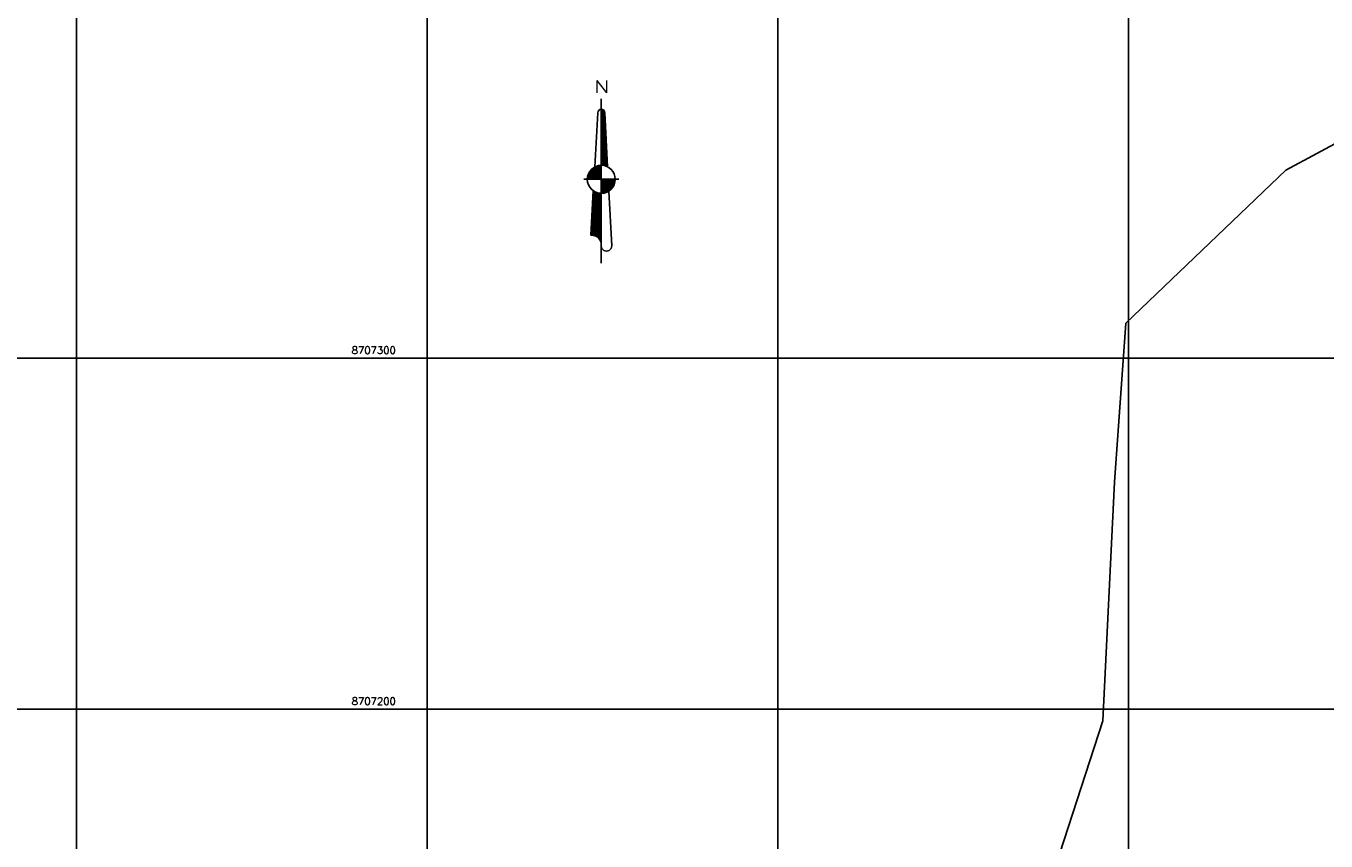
# Model space of a CAD drawing. Header units: millimetres. Extents: x 196436 to 199900, y 8705373 to 8708636.
# Tile 35 of 92: x 197586 to 197956, y 8707162 to 8707395. Entities that reach past the tile are written whole.
import ezdxf
from ezdxf.enums import TextEntityAlignment as Align

# ---------------------------------------------------------------- set-up
doc = ezdxf.new("R2010")
doc.units = ezdxf.units.MM
doc.header["$LTSCALE"] = 5
for name, color, linetype in [('MALHA', 9, 'Continuous'), ('NORTE', 7, 'Continuous'), ('RIO', 130, 'Continuous'), ('TXT_COORD', 3, 'Continuous')]:
    doc.layers.add(name, color=color, linetype=linetype)
doc.styles.add('AG6', font='ROMANS.SHX', dxfattribs={"width": 1.3, "height": 3})
doc.styles.add('GEOSIS', font='ROMANS.SHX')

# ---------------------------------------------------------------- blocks, each defined once
blk = doc.blocks.new('*X30')
at = {"color": 0}
for p, q in [((9739.61, 10071.95), (9739.72, 10072.06)), ((9739.61, 10071.59), (9740, 10071.99)), ((9739.61, 10071.24), (9740.22, 10071.85)), ((9740.62, 10070.74), (9739.61, 10071.76)), ((9739.61, 10070.88), (9740.4, 10071.68)), ((9739.61, 10070.53), (9740.53, 10071.45)), ((9740.64, 10070.37), (9739.61, 10071.41)), ((9739.61, 10070.18), (9740.6, 10071.17)), ((9740.66, 10070), (9739.61, 10071.05)), ((9739.61, 10069.82), (9740.62, 10070.84)), ((9740.68, 10069.62), (9739.61, 10070.7)), ((9739.61, 10069.47), (9740.64, 10070.5)), ((9740.7, 10069.25), (9739.61, 10070.34)), ((9739.61, 10069.12), (9740.65, 10070.16)), ((9740.72, 10068.88), (9739.61, 10069.99)), ((9739.61, 10068.76), (9740.67, 10069.83)), ((9740.74, 10068.5), (9739.61, 10069.64)), ((9739.61, 10068.41), (9740.69, 10069.49)), ((9740.76, 10068.13), (9739.61, 10069.28)), ((9739.61, 10068.06), (9740.71, 10069.16)), ((9740.6, 10071.11), (9739.65, 10072.07)), ((9740.41, 10071.66), (9740.2, 10071.87)), ((9740.78, 10067.76), (9739.61, 10068.93)), ((9739.61, 10067.7), (9740.72, 10068.82)), ((9740.8, 10067.38), (9739.61, 10068.58)), ((9739.61, 10067.35), (9740.74, 10068.49)), ((9740.82, 10067.01), (9739.61, 10068.22)), ((9739.61, 10067), (9740.76, 10068.15)), ((9740.84, 10066.64), (9739.61, 10067.87)), ((9739.61, 10066.64), (9740.78, 10067.81)), ((9740.86, 10066.26), (9739.61, 10067.52)), ((9739.61, 10066.29), (9740.79, 10067.48)), ((9740.88, 10065.89), (9739.61, 10067.16)), ((9739.61, 10065.94), (9740.81, 10067.14)), ((9739.61, 10065.58), (9740.83, 10066.81)), ((9740.9, 10065.52), (9739.61, 10066.81)), ((9739.61, 10065.23), (9740.85, 10066.47)), ((9740.92, 10065.14), (9739.61, 10066.46)), ((9739.61, 10064.87), (9740.86, 10066.13)), ((9740.94, 10064.77), (9739.61, 10066.1)), ((9739.61, 10064.52), (9740.88, 10065.8)), ((9740.96, 10064.4), (9739.61, 10065.75)), ((9739.61, 10064.17), (9740.9, 10065.46)), ((9740.98, 10064.02), (9739.61, 10065.39)), ((9739.61, 10063.81), (9740.92, 10065.13)), ((9741, 10063.65), (9739.61, 10065.04)), ((9739.61, 10063.46), (9740.94, 10064.79)), ((9741.02, 10063.28), (9739.61, 10064.69)), ((9739.61, 10063.11), (9740.95, 10064.45)), ((9741.03, 10062.9), (9739.61, 10064.33)), ((9739.61, 10062.75), (9740.97, 10064.12)), ((9741.05, 10062.53), (9739.61, 10063.98)), ((9739.61, 10062.4), (9740.99, 10063.78)), ((9741.07, 10062.16), (9739.61, 10063.63)), ((9739.61, 10062.05), (9741.01, 10063.45)), ((9741.09, 10061.79), (9739.61, 10063.27)), ((9739.61, 10061.69), (9741.02, 10063.11)), ((9741.11, 10061.41), (9739.61, 10062.92)), ((9739.61, 10061.34), (9741.04, 10062.78)), ((9741.13, 10061.04), (9739.61, 10062.57)), ((9739.61, 10060.99), (9741.06, 10062.44)), ((9741.15, 10060.67), (9739.61, 10062.21)), ((9739.61, 10060.63), (9741.08, 10062.1)), ((9741.17, 10060.29), (9739.61, 10061.86)), ((9739.61, 10060.28), (9741.09, 10061.77)), ((9741.19, 10059.92), (9739.61, 10061.51)), ((9739.61, 10059.92), (9741.11, 10061.43)), ((9741.21, 10059.55), (9739.61, 10061.15)), ((9739.61, 10059.57), (9741.13, 10061.1)), ((9741.23, 10059.17), (9739.61, 10060.8)), ((9739.61, 10059.22), (9741.15, 10060.76)), ((9741.25, 10058.8), (9739.61, 10060.45)), ((9739.61, 10058.86), (9741.17, 10060.42)), ((9739.61, 10058.51), (9741.18, 10060.09)), ((9741.27, 10058.43), (9739.61, 10060.09)), ((9739.61, 10058.16), (9741.2, 10059.75)), ((9741.29, 10058.05), (9739.61, 10059.74)), ((9739.61, 10057.8), (9741.22, 10059.42)), ((9741.31, 10057.68), (9739.61, 10059.38)), ((9739.61, 10057.45), (9741.24, 10059.08)), ((9741.33, 10057.31), (9739.61, 10059.03)), ((9739.61, 10057.1), (9741.25, 10058.74)), ((9741.35, 10056.93), (9739.61, 10058.68)), ((9739.61, 10056.74), (9741.27, 10058.41)), ((9741.37, 10056.56), (9739.61, 10058.32)), ((9739.61, 10056.39), (9741.29, 10058.07)), ((9741.39, 10056.19), (9739.61, 10057.97)), ((9741.41, 10055.81), (9739.61, 10057.62)), ((9741.09, 10055.78), (9739.61, 10057.26)), ((9740.56, 10055.95), (9739.61, 10056.91)), ((9740.13, 10056.03), (9739.61, 10056.56)), ((9739.74, 10056.06), (9739.61, 10056.2)), ((9739.64, 10056.07), (9741.31, 10057.74)), ((9739.97, 10056.05), (9741.32, 10057.4)), ((9740.29, 10056.01), (9741.34, 10057.07)), ((9740.58, 10055.95), (9741.36, 10056.73)), ((9740.85, 10055.87), (9741.38, 10056.39)), ((9741.11, 10055.77), (9741.4, 10056.06)), ((9741.36, 10055.66), (9741.41, 10055.72)), ((9737.08, 10044.31), (9739.61, 10046.84)), ((9737.1, 10044.69), (9739.61, 10047.2)), ((9737.12, 10045.06), (9739.61, 10047.55)), ((9737.14, 10045.44), (9739.61, 10047.9)), ((9737.16, 10045.81), (9739.42, 10048.07)), ((9737.18, 10046.19), (9739.09, 10048.1)), ((9737.21, 10046.56), (9738.79, 10048.15)), ((9737.23, 10046.94), (9738.51, 10048.22)), ((9739.61, 10044.54), (9737.23, 10046.92)), ((9739.61, 10044.89), (9737.24, 10047.25)), ((9737.25, 10047.31), (9738.24, 10048.31)), ((9739.61, 10045.24), (9737.26, 10047.58)), ((9737.27, 10047.69), (9737.99, 10048.41)), ((9739.61, 10045.6), (9737.28, 10047.92)), ((9737.29, 10048.06), (9737.75, 10048.52)), ((9739.61, 10045.95), (9737.3, 10048.25)), ((9737.31, 10048.44), (9737.52, 10048.65)), ((9739.61, 10046.3), (9737.32, 10048.59)), ((9739.61, 10046.66), (9737.73, 10048.54)), ((9739.61, 10047.01), (9738.34, 10048.27)), ((9739.61, 10047.36), (9738.82, 10048.14)), ((9739.61, 10047.72), (9739.24, 10048.08)), ((9736.86, 10040.56), (9739.61, 10043.31)), ((9736.88, 10040.94), (9739.61, 10043.66)), ((9736.91, 10041.31), (9739.61, 10044.01)), ((9736.93, 10041.69), (9739.61, 10044.37)), ((9736.95, 10042.06), (9739.61, 10044.72)), ((9736.97, 10042.44), (9739.61, 10045.08)), ((9736.99, 10042.81), (9739.61, 10045.43)), ((9737.01, 10043.19), (9739.61, 10045.78)), ((9739.61, 10040.65), (9737.01, 10043.24)), ((9737.03, 10043.56), (9739.61, 10046.14)), ((9739.61, 10041), (9737.03, 10043.57)), ((9739.61, 10041.35), (9737.05, 10043.91)), ((9737.06, 10043.94), (9739.61, 10046.49)), ((9739.61, 10041.71), (9737.07, 10044.24)), ((9739.61, 10042.06), (9737.09, 10044.57)), ((9739.61, 10042.41), (9737.11, 10044.91)), ((9739.61, 10042.77), (9737.13, 10045.24)), ((9739.61, 10043.12), (9737.15, 10045.58)), ((9739.61, 10043.47), (9737.17, 10045.91)), ((9739.61, 10043.83), (9737.19, 10046.25)), ((9739.61, 10044.18), (9737.21, 10046.58)), ((9736.63, 10036.44), (9739.61, 10039.42)), ((9736.65, 10036.81), (9739.61, 10039.77)), ((9736.67, 10037.19), (9739.61, 10040.13)), ((9736.69, 10037.56), (9739.61, 10040.48)), ((9736.71, 10037.94), (9739.61, 10040.83)), ((9736.73, 10038.31), (9739.61, 10041.19)), ((9736.76, 10038.69), (9739.61, 10041.54)), ((9736.78, 10039.06), (9739.61, 10041.89)), ((9736.8, 10039.44), (9739.61, 10042.25)), ((9739.61, 10036.76), (9736.8, 10039.56)), ((9736.82, 10039.81), (9739.61, 10042.6)), ((9739.61, 10037.11), (9736.82, 10039.89)), ((9736.84, 10040.19), (9739.61, 10042.95)), ((9739.61, 10037.46), (9736.84, 10040.23)), ((9739.61, 10037.82), (9736.86, 10040.56)), ((9739.61, 10038.17), (9736.88, 10040.9)), ((9739.61, 10038.52), (9736.9, 10041.23)), ((9739.61, 10038.88), (9736.92, 10041.56)), ((9739.61, 10039.23), (9736.94, 10041.9)), ((9739.61, 10039.59), (9736.96, 10042.23)), ((9739.61, 10039.94), (9736.98, 10042.57)), ((9739.61, 10040.29), (9737, 10042.9)), ((9736.61, 10036.07), (9739.61, 10039.07)), ((9736.75, 10036.08), (9736.61, 10036.21)), ((9737.1, 10036.08), (9736.63, 10036.55)), ((9737.52, 10036.02), (9736.65, 10036.88)), ((9738.05, 10035.84), (9736.67, 10037.22)), ((9739.61, 10034.64), (9736.69, 10037.55)), ((9739.61, 10034.99), (9736.71, 10037.89)), ((9739.61, 10035.34), (9736.73, 10038.22)), ((9739.61, 10035.7), (9736.75, 10038.55)), ((9739.61, 10036.05), (9736.77, 10038.89)), ((9739.61, 10036.4), (9736.79, 10039.22)), ((9736.98, 10036.08), (9739.61, 10038.71)), ((9737.3, 10036.06), (9739.61, 10038.36)), ((9737.6, 10036), (9739.61, 10038)), ((9737.87, 10035.91), (9739.61, 10037.65)), ((9738.11, 10035.81), (9739.61, 10037.3)), ((9738.34, 10035.68), (9739.61, 10036.94)), ((9738.55, 10035.54), (9739.61, 10036.59)), ((9738.74, 10035.38), (9739.61, 10036.24)), ((9738.92, 10035.2), (9739.61, 10035.88)), ((9739.08, 10035), (9739.61, 10035.53)), ((9739.22, 10034.79), (9739.61, 10035.18)), ((9739.35, 10034.57), (9739.61, 10034.82)), ((9739.61, 10034.28), (9739.37, 10034.51)), ((9739.45, 10034.32), (9739.61, 10034.47)), ((9739.54, 10034.05), (9739.61, 10034.12)), ((9739.61, 10033.93), (9739.56, 10033.98)), ((9739.6, 10033.75), (9739.61, 10033.76))]:
    blk.add_line(p, q, dxfattribs=at)
blk = doc.blocks.new('*X32')
at = {"color": 0}
for p, q in [((9739.61, 10048.26), (9743.42, 10052.07)), ((9739.61, 10048.61), (9743.06, 10052.07)), ((9739.61, 10048.96), (9742.71, 10052.07)), ((9739.61, 10049.32), (9742.35, 10052.07)), ((9739.61, 10049.67), (9742, 10052.07)), ((9739.61, 10050.03), (9741.65, 10052.07)), ((9739.61, 10050.38), (9741.29, 10052.07)), ((9739.61, 10050.73), (9740.94, 10052.07)), ((9739.61, 10051.09), (9740.59, 10052.07)), ((9739.61, 10051.44), (9740.23, 10052.07)), ((9739.61, 10051.79), (9739.88, 10052.07)), ((9742.38, 10049.19), (9739.61, 10051.96)), ((9742.19, 10049.02), (9739.61, 10051.61)), ((9742, 10048.86), (9739.61, 10051.25)), ((9741.78, 10048.73), (9739.61, 10050.9)), ((9741.56, 10048.59), (9739.61, 10050.55)), ((9739.78, 10048.08), (9743.6, 10051.9)), ((9742.55, 10049.37), (9739.85, 10052.07)), ((9740.17, 10048.12), (9743.56, 10051.5)), ((9742.71, 10049.56), (9740.21, 10052.07)), ((9742.87, 10049.76), (9740.56, 10052.07)), ((9740.6, 10048.19), (9743.47, 10051.06)), ((9743.01, 10049.97), (9740.91, 10052.07)), ((9741.15, 10048.39), (9743.27, 10050.51)), ((9743.13, 10050.21), (9741.27, 10052.07)), ((9743.24, 10050.44), (9741.62, 10052.07)), ((9743.35, 10050.69), (9741.97, 10052.07)), ((9743.44, 10050.95), (9742.33, 10052.07)), ((9743.51, 10051.24), (9742.68, 10052.07)), ((9743.56, 10051.54), (9743.03, 10052.07)), ((9743.6, 10051.86), (9743.39, 10052.07)), ((9741.34, 10048.46), (9739.61, 10050.19)), ((9741.08, 10048.36), (9739.61, 10049.84)), ((9740.82, 10048.27), (9739.61, 10049.49)), ((9740.56, 10048.18), (9739.61, 10049.13)), ((9740.25, 10048.13), (9739.61, 10048.78)), ((9739.94, 10048.09), (9739.61, 10048.42)), ((9739.61, 10048.07), (9739.61, 10048.07)), ((9741.94, 10048.83), (9742.85, 10049.73))]:
    blk.add_line(p, q, dxfattribs=at)
blk = doc.blocks.new('*X31')
at = {"color": 0}
for p, q in [((9735.62, 10052.4), (9739.27, 10056.05)), ((9735.64, 10052.07), (9739.61, 10056.04)), ((9735.68, 10052.81), (9738.86, 10056)), ((9735.8, 10053.29), (9738.39, 10055.88)), ((9735.99, 10052.07), (9739.61, 10055.68)), ((9736.04, 10053.89), (9737.78, 10055.63)), ((9738.44, 10052.07), (9736.25, 10054.25)), ((9736.34, 10052.07), (9739.61, 10055.33)), ((9738.79, 10052.07), (9736.4, 10054.46)), ((9739.14, 10052.07), (9736.56, 10054.66)), ((9736.7, 10052.07), (9739.61, 10054.97)), ((9739.5, 10052.07), (9736.72, 10054.84)), ((9739.61, 10052.31), (9736.9, 10055.02)), ((9737.05, 10052.07), (9739.61, 10054.62)), ((9739.61, 10052.67), (9737.09, 10055.18)), ((9739.61, 10053.02), (9737.29, 10055.33)), ((9737.4, 10052.07), (9739.61, 10054.27)), ((9739.61, 10053.37), (9737.51, 10055.47)), ((9739.61, 10053.73), (9737.73, 10055.6)), ((9739.61, 10054.08), (9737.97, 10055.72)), ((9739.61, 10054.43), (9738.22, 10055.82)), ((9739.61, 10054.79), (9738.49, 10055.91)), ((9739.61, 10055.14), (9738.77, 10055.98)), ((9739.61, 10055.5), (9739.07, 10056.03)), ((9739.61, 10055.85), (9739.39, 10056.06)), ((9735.61, 10052.07), (9735.61, 10052.07)), ((9735.96, 10052.07), (9735.62, 10052.41)), ((9736.32, 10052.07), (9735.66, 10052.72)), ((9736.67, 10052.07), (9735.72, 10053.02)), ((9737.02, 10052.07), (9735.8, 10053.29)), ((9737.38, 10052.07), (9735.89, 10053.55)), ((9737.73, 10052.07), (9736, 10053.8)), ((9738.08, 10052.07), (9736.12, 10054.03)), ((9737.76, 10052.07), (9739.61, 10053.91)), ((9738.11, 10052.07), (9739.61, 10053.56)), ((9738.47, 10052.07), (9739.61, 10053.21)), ((9738.82, 10052.07), (9739.61, 10052.85)), ((9739.17, 10052.07), (9739.61, 10052.5)), ((9739.53, 10052.07), (9739.61, 10052.15))]:
    blk.add_line(p, q, dxfattribs=at)
blk = doc.blocks.new('N')
at = {"color": 6}
for points in [[(0, 93.75), (0, 0)], [(-1.99, 85.77), (-3.76, 54.91)], [(1.99, 85.77), (3.62, 54.99)], [(-9.97, 47.87), (9.97, 47.87)], [(-4.54, 41.31), (-5.98, 15.96)], [(4.34, 41.18), (5.98, 9.97)]]:
    blk.add_lwpolyline(points, dxfattribs=at)
for points in [[(-3.76, 54.91), (-1.99, 85.77, -0.381158), (0, 87.77), (0, 55.85)], [(0, 47.87), (0, 55.85, -1.24302)]]:
    blk.add_lwpolyline(points, format="xyb", dxfattribs=at)
blk.add_circle((0, 47.87), 7.98, dxfattribs=at)
for centre, radius, start, end in [((0, 85.77), 1.99, 360, 180), ((-5.36, 10.59), 5.4, 353.4071, 96.5929), ((2.99, 9.92), 2.99, 178.92052, 1.07948)]:
    blk.add_arc(centre, radius, start, end, dxfattribs=at)
at = {"color": 6, "xscale": 1.99468085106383, "yscale": 1.99468085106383, "zscale": 1.99468085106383, "rotation": 3.677058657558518e-12}
for name in ['*X30', '*X31', '*X32']:
    blk.add_blockref(name, (-19427.4, -20002.79), dxfattribs=at)
at = {"color": 4, "style": 'AG6', "width": 1.3}
blk.add_text('N', height=7, dxfattribs=at).set_placement((-4.03, 97.14))
blk = doc.blocks.new('A$C60D26755')
at = {"layer": 'NORTE', "xscale": 0.5, "yscale": 0.5, "zscale": 0.5}
blk.add_blockref('N', (4.99, 0), dxfattribs=at)
blk = doc.blocks.new('A$C45D41B80')
blk.add_blockref('A$C60D26755', (0, 0, -705.68))

msp = doc.modelspace()

# ---------------------------------------------------------------- linework, layer by layer
at = {"layer": 'MALHA'}
for p, q in [((197600, 8708635.599), (197600, 8705384.785)), ((197600, 8708635.599), (197600, 8705384.785)), ((197700, 8708635.599), (197700, 8705384.785)), ((197700, 8708635.599), (197700, 8705384.785)), ((197800, 8708635.599), (197800, 8705384.785)), ((197800, 8708635.599), (197800, 8705384.785)), ((197900, 8708635.599), (197900, 8705384.785)), ((197900, 8708635.599), (197900, 8705384.785))]:
    msp.add_line(p, q, dxfattribs=at)
at = {"layer": 'MALHA', "color": 7}
for p, q in [((196441.61, 8707300), (199000, 8707300)), ((196441.61, 8707300), (199000, 8707300)), ((196441.61, 8707200), (199000, 8707200)), ((196441.61, 8707200), (199000, 8707200))]:
    msp.add_line(p, q, dxfattribs=at)
at = {"layer": 'RIO'}
msp.add_lwpolyline([(197822.725, 8707098.677), (197859.154, 8707127.236), (197880.47, 8707158.883), (197892.736, 8707196.616), (197896.06, 8707264.618), (197899.283, 8707309.948), (197944.855, 8707353.581), (197997.923, 8707382.067), (198067.537, 8707389.319), (198155.244, 8707382.889), (198224.72, 8707358.401), (198260.758, 8707297.784), (198287.931, 8707262.237)], dxfattribs=at)

# ---------------------------------------------------------------- block references
msp.add_blockref('A$C45D41B80', (197744.699, 8707327.044))

# ---------------------------------------------------------------- texts
at = {"layer": 'TXT_COORD', "style": 'GEOSIS'}
for s, p in [('8707300', (197691.117, 8707300.558)), ('8707200', (197691.117, 8707200.558))]:
    msp.add_text(s, height=2.1, dxfattribs=at).set_placement(p, align=Align.BOTTOM_RIGHT)

doc.saveas('drawing.dxf')
